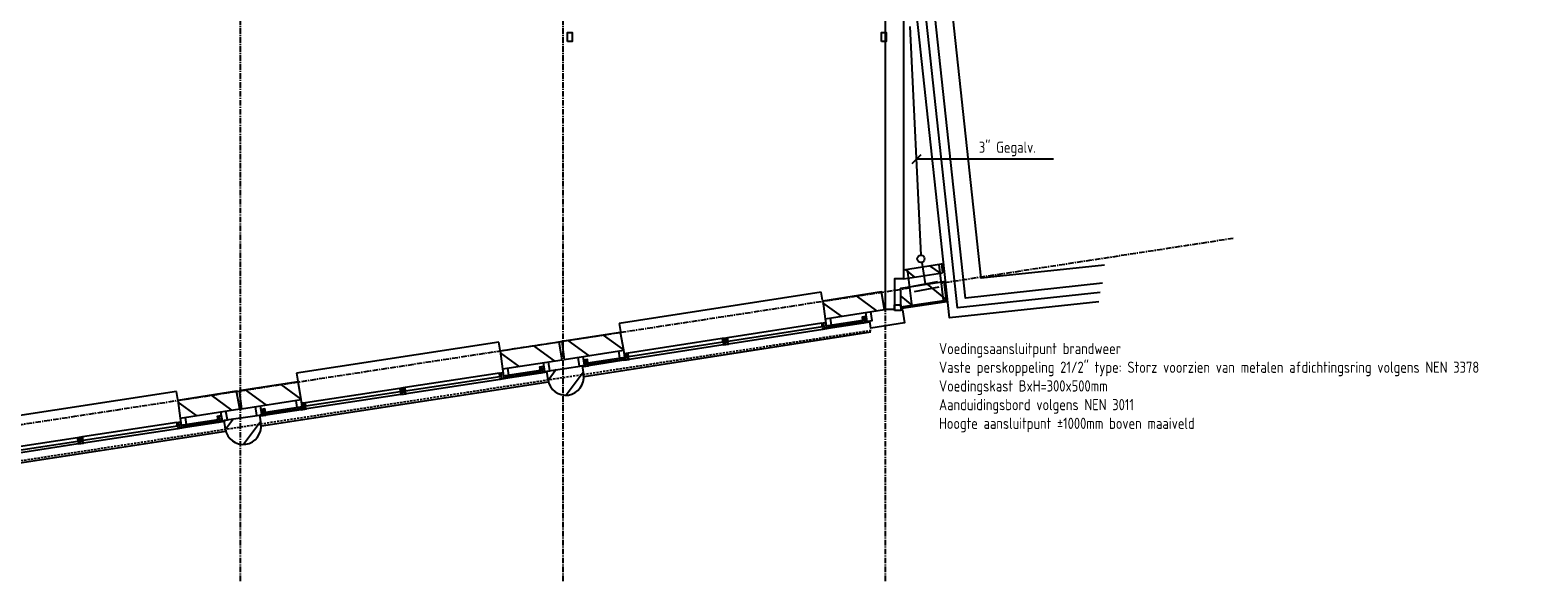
# Model space of a CAD drawing. Extents: x -132501 to 411300, y -42818 to 427495.
# Tile 246 of 256: x 154256 to 171059, y 207356 to 213404. Entities that reach past the tile are written whole.
import ezdxf

# ---------------------------------------------------------------- set-up
doc = ezdxf.new("R2010")
doc.units = 0
doc.header["$LTSCALE"] = 50
for name, pattern in [('CENTER', [2, 1.25, -0.25, 0.25, -0.25]), ('DASHDOT', [300, 250, -25, 0, -25]), ('DASHED', [0.75, 0.5, -0.25])]:
    doc.linetypes.add(name, pattern=pattern)
for name, color, linetype in [('53WA', 3, 'DASHDOT'), ('BOUW', 1, 'CONTINUOUS'), ('STRAMIEN', 2, 'CENTER')]:
    doc.layers.add(name, color=color, linetype=linetype)
doc.styles.add('ISO25', font='ISO', dxfattribs={"width": 0.9, "height": 125})

# ---------------------------------------------------------------- blocks, each defined once
blk = doc.blocks.new('L')
at = {"layer": '53WA', "color": 1, "linetype": 'DASHDOT'}
blk.add_line((-50, -50), (50, 50), dxfattribs=at)
blk = doc.blocks.new('10', base_point=(6000, 4000))
at = {"layer": 'BOUW', "linetype": 'Continuous'}
for p, q in [((6677.5, 4300), (8957.5, 4300)), ((6677.5, 4210), (6677.5, 4300)), ((8957.5, 4300), (8957.5, 4210)), ((8952.5, 4000), (8957.5, 4200)), ((8957.5, 4200), (9620, 4200)), ((9620, 4200), (9625, 4000)), ((6267, 3888), (6664.5, 3888)), ((6724.5, 3888), (7787.5, 3888)), ((9625, 4000), (8952.5, 4000)), ((8970.5, 3888), (9368.5, 3888)), ((6200, 3775), (9435, 3775))]:
    blk.add_line(p, q, dxfattribs=at)
for points in [[(6010, 4000), (6015, 4200), (6677.5, 4200), (6682.5, 4000), (6010, 4000)], [(6098, 4000), (6298, 4200)], [(6498, 4000), (6678, 4181)], [(8952, 4004), (9148, 4200)], [(9348, 4000), (9548, 4200)], [(6225, 4000), (6225, 3900), (6165, 3900), (6165, 4000)], [(6207, 3888), (6267, 3888), (6267, 3898), (6247, 3898), (6247, 3958), (6227, 3958), (6227, 3898), (6207, 3898), (6207, 3888)], [(6247, 3918), (6267, 3918), (6267, 3958), (6247, 3958)], [(6267, 3918), (6664.5, 3918)], [(6267, 3898), (6664.5, 3898)], [(6682.5, 4000), (6682.5, 3920), (6622.5, 3920), (6622.5, 4000)], [(6664.5, 3888), (6724.5, 3888), (6724.5, 3898), (6704.5, 3898), (6704.5, 3958), (6684.5, 3958), (6684.5, 3898), (6664.5, 3898), (6664.5, 3888)], [(6704.5, 3918), (6724.5, 3918), (6724.5, 3958), (6704.5, 3958)], [(6724.5, 3958), (7787.5, 3958)], [(6724.5, 3918), (7787.5, 3918)], [(7807.5, 3918), (7787.5, 3918), (7787.5, 3958), (7807.5, 3958)], [(7847.5, 3888), (7787.5, 3888), (7787.5, 3898), (7807.5, 3898), (7807.5, 3958), (7827.5, 3958), (7827.5, 3898), (7847.5, 3898), (7847.5, 3888)], [(7827.5, 3958), (7847.5, 3958), (7847.5, 3918), (7827.5, 3918)], [(7847.5, 3958), (8910.5, 3958)], [(7847.5, 3918), (8910.5, 3918)], [(7847.5, 3888), (8910.5, 3888)], [(8930.5, 3918), (8910.5, 3918), (8910.5, 3958), (8930.5, 3958)], [(8970.5, 3888), (8910.5, 3888), (8910.5, 3898), (8930.5, 3898), (8930.5, 3958), (8950.5, 3958), (8950.5, 3898), (8970.5, 3898), (8970.5, 3888)], [(8950.5, 3918), (9368.5, 3918)], [(9012.5, 4000), (9012.5, 3920), (8952.5, 3920), (8952.5, 4000)], [(8970.5, 3898), (9368.5, 3898)], [(9388.5, 3918), (9368.5, 3918), (9368.5, 3958), (9388.5, 3958)], [(9428.5, 3888), (9368.5, 3888), (9368.5, 3898), (9388.5, 3898), (9388.5, 3958), (9408.5, 3958), (9408.5, 3898), (9428.5, 3898), (9428.5, 3888)], [(9470.5, 4000), (9470.5, 3900), (9410.5, 3900), (9410.5, 4000)]]:
    blk.add_lwpolyline(points, dxfattribs=at)
blk = doc.blocks.new('2', base_point=(6000, 4000))
at = {"layer": 'BOUW', "linetype": 'Continuous'}
for p, q in [((6000, 4075), (6223, 4298)), ((6293, 4000), (6400, 4107))]:
    blk.add_line(p, q, dxfattribs=at)
at = {"layer": 'BOUW', "color": 2, "linetype": 'Continuous'}
for p, q in [((6000, 4000), (6000, 4100)), ((6400, 4100), (6400, 4000)), ((6400, 4000), (6000, 4000))]:
    blk.add_line(p, q, dxfattribs=at)
blk.add_arc((6200, 4100), 200, 0, 180, dxfattribs=at)

msp = doc.modelspace()

# ---------------------------------------------------------------- linework, layer by layer
at = {"layer": '53WA', "color": 5, "linetype": 'Continuous'}
msp.add_line((164060.1178, 213443.0341), (164183.756, 210897.0573), dxfattribs=at)
at = {"layer": '53WA', "color": 1, "linetype": 'Continuous'}
msp.add_line((164135.1178, 211968.0341), (165660.1178, 211968.0341), dxfattribs=at)
at = {"layer": '53WA', "color": 2, "linetype": 'Continuous'}
for p, q in [((164087.8206, 210324.6219), (164035.7664, 210741.0555)), ((164233.1513, 210576.1369), (164195.6513, 210813.9711)), ((164435.1178, 210393.0341), (164385.0436, 210793.6278)), ((164095.6513, 210551.1369), (164370.6513, 210601.1369)), ((164110.1178, 210493.0341), (164385.1178, 210543.0341))]:
    msp.add_line(p, q, dxfattribs=at)
msp.add_circle((164183.756, 210855.5142), 40.3928, dxfattribs=at)
at = {"layer": 'BOUW', "linetype": 'Continuous'}
for points in [[(166165.7178, 210377.0341), (164501.8178, 210197.4341), (163063.6178, 223520.5341), (164853.2178, 223713.6341)], [(166181.3178, 210479.3341), (164590.5178, 210307.6341), (163173.7178, 223431.8341), (164863.9178, 223614.2341)], [(166206.7178, 210583.0341), (164679.2178, 210417.7341), (163283.9178, 223343.1341), (164862.1178, 223515.0341)], [(163789.1178, 210291.0341), (163789.1178, 214856.0341), (163989.1178, 214856.0341), (163989.1178, 210631.0341), (163889.1178, 210631.0341), (163889.1178, 210291.0341), (163789.1178, 210291.0341)], [(160245.1178, 213277.0341), (160245.1178, 213377.0341), (160295.1178, 213377.0341), (160295.1178, 213277.0341), (160245.1178, 213277.0341)], [(163745.1178, 213277.0341), (163745.1178, 213377.0341), (163795.1178, 213377.0341), (163795.1178, 213277.0341), (163745.1178, 213277.0341)], [(163989.1178, 210734.0341), (164414.3178, 210798.0341), (164424.3178, 210698.0341)], [(164116.8178, 210651.4341), (164011.1178, 210737.0341)], [(164400.8178, 210695.4341), (164281.8178, 210777.4341)], [(164465.2178, 210390.6341), (163958.9178, 210314.9341), (163959.0178, 210527.1341), (164440.4178, 210600.8341), (164465.2178, 210390.6341)], [(163989.1178, 210634.0341), (164424.3178, 210698.0341)], [(164252.8178, 210572.4341), (164462.8178, 210403.4341)], [(163958.8178, 210438.4341), (164087.8178, 210333.4341)], [(163960.2178, 210311.1341), (163961.1178, 210286.0341), (163978.9178, 210288.7341), (164001.5178, 210140.4341), (163626.1178, 210081.8341), (163613.7178, 210160.8341), (163584.1178, 210156.2341)], [(163889.1178, 210281.0341), (163889.1178, 210341.0341), (163959.1178, 210341.0341), (163959.1178, 210281.0341), (163889.1178, 210281.0341)]]:
    msp.add_lwpolyline(points, dxfattribs=at)
at = {"layer": 'BOUW', "color": 1, "linetype": 'Continuous'}
msp.add_lwpolyline([(166230.7178, 210785.0341), (164856.6178, 210638.1341), (163504.2178, 223165.7341)], dxfattribs=at)
at = {"layer": 'BOUW', "linetype": 'DASHDOT'}
msp.add_lwpolyline([(163969.8178, 210305.4341), (164471.8178, 210380.4341)], dxfattribs=at)
at = {"layer": 'BOUW', "linetype": 'DASHED'}
msp.add_lwpolyline([(163630.8178, 210056.4341), (149425.8178, 207878.4341, -0.097), (127434.5178, 210116.9341)], format="xyb", dxfattribs=at)
at = {"layer": 'STRAMIEN', "color": 1}
for points in [[(156601.8178, 203662.4341), (156601.8178, 233471.4341)], [(160194.8178, 203662.4341), (160194.8178, 233471.4341)], [(163787.8178, 203662.4341), (163787.8178, 233471.4341)]]:
    msp.add_lwpolyline(points, dxfattribs=at)
msp.add_lwpolyline([(164062.3136, 210528.6779), (149425.8178, 208278.4341, -0.123), (122041.9178, 212459.9341)], format="xyb", dxfattribs=at)
at = {"layer": 'STRAMIEN'}
msp.add_lwpolyline([(167664.8178, 211082.5341), (164411.4527, 210582.3553, -0.123)], format="xyb", dxfattribs=at)

# ---------------------------------------------------------------- block references
at = {"layer": '53WA', "color": 2, "linetype": 'Continuous'}
msp.add_blockref('L', (164135.1178, 211968.0341), dxfattribs=at)
at = {"layer": 'BOUW', "yscale": -1}
for p, rotation in [((163789.1178, 210291.0341), 188.8330000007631), ((160195.2178, 209732.5341), 188.6869999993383), ((156601.9178, 209183.5341), 188.7499999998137)]:
    msp.add_blockref('10', p, dxfattribs=dict(at, rotation=rotation))
at = {"layer": 'BOUW'}
for p, rotation in [((160408.8178, 209663.4341), 188.3959999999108), ((156813.8178, 209114.4341), 188.1499999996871)]:
    msp.add_blockref('2', p, dxfattribs=dict(at, rotation=rotation))

# ---------------------------------------------------------------- texts
at = {"layer": '53WA', "color": 2, "linetype": 'Continuous', "style": 'ISO25', "width": 0.9}
for s, p in [('3" Gegalv.', (164829.0789, 212036.5246)), ('Voedingsaansluitpunt brandweer', (164385.1178, 209793.0341)), ('Vaste perskoppeling 21/2" type: Storz voorzien van metalen afdichtingsring volgens NEN 3378', (164385.1178, 209584.7007)), ('Voedingskast BxH=300x500mm', (164385.1178, 209376.3674)), ('Aanduidingsbord volgens NEN 3011', (164385.1178, 209168.0341)), ('Hoogte aansluitpunt %%P1000mm boven maaiveld', (164385.1178, 208959.7007))]:
    msp.add_text(s, height=125, dxfattribs=at).set_placement(p)

doc.saveas('drawing.dxf')
